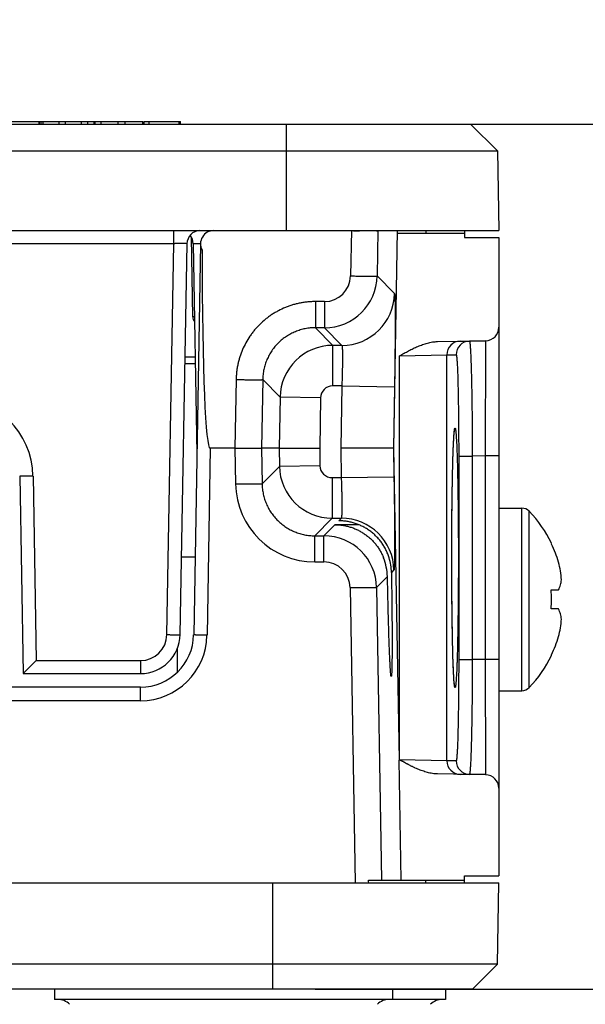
# Model space of a CAD drawing. Header units: inches. Extents: x 0 to 34, y 0 to 22.
# Tile 5 of 37: x 8.9 to 9.7, y 1.1 to 2.5. Entities that reach past the tile are written whole.
import ezdxf

# ---------------------------------------------------------------- set-up
doc = ezdxf.new("R2010")
doc.units = ezdxf.units.IN
doc.header["$LTSCALE"] = 1.87
doc.header["$MEASUREMENT"] = 0
doc.layers.get('0').update_dxf_attribs({"linetype": 'CONTINUOUS'})
doc.layers.add('DIMENSIONS', color=7, linetype='CONTINUOUS')
doc.styles.get("Standard").update_dxf_attribs({"font": 'txt', "width": 0.8})
doc.dimstyles.new('DIMSTYLE_1', dxfattribs={"dimtxt": 0.125, "dimasz": 0.18, "dimexe": 0.18, "dimexo": 0.0625, "dimgap": 0.09, "dimtad": 0, "dimtih": 1, "dimtoh": 1, "dimdec": 3, "dimzin": 4, "dimdsep": 46, "dimtxsty": 'STANDARD', "dimblk": '_FILLED', "dimblk1": '_FILLED', "dimblk2": '_FILLED', "dimcen": 0.09, "dimadec": 0, "dimazin": 0, "dimtp": 0.01, "dimtm": 0.01, "dimtfac": 1, "dimtdec": 3, "dimtofl": 0, "dimtmove": 0, "dimatfit": 3, "dimldrblk": '_FILLED', "dimfxl": 1, "dimtolj": 1, "dimtzin": 4, "dimarcsym": 0})

# ---------------------------------------------------------------- blocks, each defined once
blk = doc.blocks.new('_FILLED')
at = {"color": 0, "linetype": 'BYBLOCK'}
blk.add_solid([(0, 0), (-1, 0.1736), (-1, -0.1736)], dxfattribs=at)
blk = doc.blocks.new('*D4')
at = {"layer": 'DIMENSIONS', "color": 2, "linetype": 'CONTINUOUS'}
for p, q in [((9.3225, 2.3594), (10.5601, 2.3594)), ((10.4351, 2.3594), (10.4351, 1.8446)), ((10.4351, 1.0798), (10.4351, 1.5946)), ((9.3028, 1.0798), (10.5601, 1.0798))]:
    blk.add_line(p, q, dxfattribs=at)
at = {"layer": 'DIMENSIONS', "color": 2, "linetype": 'CONTINUOUS', "xscale": 0.18, "yscale": 0.18, "zscale": 0.18}
for p, rotation in [((10.4351, 2.3594), 90), ((10.4351, 1.0798), 270)]:
    blk.add_blockref('_FILLED', p, dxfattribs=dict(at, rotation=rotation))
at = {"layer": 'DIMENSIONS', "color": 2, "linetype": 'CONTINUOUS', "insert": (10.4351, 1.7821), "char_height": 0.125, "width": 1.225, "attachment_point": 2, "line_spacing_factor": 0.9}
blk.add_mtext('1.280{\\Ftxt.shx;\\W1.000000;\\H0.125000; }[32.5]', dxfattribs=at)
blk = doc.blocks.new('*D21')
at = {"layer": 'DIMENSIONS', "color": 2, "linetype": 'CONTINUOUS'}
for p, q in [((6.5872, 5.0277), (11.9644, 5.0277)), ((11.8394, 5.0277), (11.8394, 3.1787)), ((11.8394, 1.0798), (11.8394, 2.9287)), ((9.3028, 1.0798), (11.9644, 1.0798))]:
    blk.add_line(p, q, dxfattribs=at)
at = {"layer": 'DIMENSIONS', "color": 2, "linetype": 'CONTINUOUS', "xscale": 0.18, "yscale": 0.18, "zscale": 0.18}
for p, rotation in [((11.8394, 5.0277), 90), ((11.8394, 1.0798), 270)]:
    blk.add_blockref('_FILLED', p, dxfattribs=dict(at, rotation=rotation))
at = {"layer": 'DIMENSIONS', "color": 2, "linetype": 'CONTINUOUS', "insert": (11.8394, 3.1162), "char_height": 0.125, "width": 1.425, "attachment_point": 2, "line_spacing_factor": 0.9}
blk.add_mtext('3.948{\\Ftxt.shx;\\W1.000000;\\H0.125000; }[100.28]', dxfattribs=at)

msp = doc.modelspace()

# ---------------------------------------------------------------- linework, layer by layer
at = {"color": 7, "linetype": 'CONTINUOUS'}
for p, q in [((6.1247, 2.3594), (9.5328, 2.3594)), ((8.6474, 2.3633), (9.0479, 2.3633)), ((8.8947, 2.3594), (8.8947, 2.3633)), ((8.8949, 2.3594), (8.8949, 2.3633)), ((8.8975, 2.3594), (8.8975, 2.3633)), ((8.9006, 2.3594), (8.9006, 2.3633)), ((8.9241, 2.3594), (8.9241, 2.3633)), ((8.9337, 2.3594), (8.9337, 2.3633)), ((8.9573, 2.3594), (8.9573, 2.3633)), ((8.9665, 2.3594), (8.9665, 2.3633)), ((8.9762, 2.3594), (8.9762, 2.3633)), ((8.9777, 2.3594), (8.9777, 2.3633)), ((8.9863, 2.3594), (8.9863, 2.3633)), ((9.0113, 2.3594), (9.0113, 2.3633)), ((9.022, 2.3594), (9.022, 2.3633)), ((9.0479, 2.3594), (9.0479, 2.3633)), ((9.0498, 2.3633), (9.102, 2.3633)), ((9.0498, 2.3594), (9.0498, 2.3633)), ((9.0572, 2.3594), (9.0572, 2.3633)), ((9.102, 2.3594), (9.102, 2.3633)), ((9.1021, 2.3633), (9.1036, 2.3633)), ((9.1034, 2.3594), (9.1034, 2.3633)), ((9.1036, 2.3594), (9.1036, 2.3633)), ((9.26, 2.3594), (9.26, 2.2019)), ((9.5328, 2.3594), (9.5729, 2.32)), ((6.3975, 2.32), (9.26, 2.32)), ((9.26, 2.32), (9.5729, 2.32)), ((9.5729, 2.32), (9.5749, 2.2019)), ((6.0826, 2.2019), (9.5749, 2.2019)), ((9.0937, 2.1825), (9.0937, 2.2019)), ((9.3566, 2.2019), (9.3554, 2.1349)), ((9.3566, 2.2019), (9.3566, 2.1979)), ((9.3744, 2.2019), (9.3913, 2.2019)), ((9.3959, 2.2019), (9.3948, 2.1349)), ((9.4192, 1.8799), (9.4248, 2.2019)), ((9.4667, 2.2019), (9.4667, 2.1979)), ((9.5238, 2.2019), (9.5239, 2.1919)), ((9.1198, 2.1922), (9.1197, 2.1922)), ((9.1197, 2.1922), (9.1217, 2.0742)), ((9.4248, 2.1979), (9.5238, 2.1979)), ((9.5239, 2.1919), (9.5749, 2.1919)), ((9.5749, 2.1919), (9.5749, 2.059)), ((9.0937, 2.1825), (7.8914, 2.1825)), ((9.0836, 1.6043), (9.0937, 2.1825)), ((9.1033, 1.6043), (9.1134, 2.1825)), ((9.1334, 2.1825), (9.1225, 2.1825)), ((9.1225, 2.1825), (9.1279, 1.8718)), ((9.1334, 2.1825), (9.1233, 1.604)), ((9.3948, 2.1349), (9.4204, 2.1087)), ((9.3168, 2.0969), (9.3033, 2.0969)), ((9.3033, 2.0969), (9.3033, 2.0582)), ((9.3168, 2.0969), (9.3168, 2.0582)), ((9.1244, 2.0742), (9.1217, 2.0742)), ((9.3168, 2.0582), (9.3033, 2.0582)), ((9.329, 2.0321), (9.3033, 2.0582)), ((9.3168, 2.0582), (9.3424, 2.0321)), ((9.5749, 2.0588), (9.5749, 1.3772)), ((9.4842, 2.0378), (9.5553, 2.039)), ((9.5553, 2.039), (9.5553, 2.0388)), ((9.3424, 2.0321), (9.329, 2.0321)), ((9.329, 1.9721), (9.329, 2.0321)), ((9.5176, 2.0383), (9.5312, 2.0383)), ((9.5553, 2.0388), (9.5312, 2.0383)), ((9.5553, 2.0385), (9.5548, 1.8687)), ((9.5553, 2.0388), (9.5553, 2.0385)), ((9.1255, 2.0147), (9.1104, 2.0147)), ((9.4276, 1.419), (9.428, 2.0168)), ((9.428, 2.0168), (9.4979, 2.0183)), ((9.4979, 2.0183), (9.5116, 2.0183)), ((9.4979, 1.4176), (9.4979, 2.0183)), ((9.1256, 2.005), (9.1103, 2.005)), ((9.186, 1.9816), (9.1843, 1.8799)), ((9.2254, 1.9816), (9.2237, 1.8799)), ((9.251, 1.9555), (9.2254, 1.9816)), ((9.3424, 1.9721), (9.329, 1.9721)), ((9.3424, 1.9721), (9.3408, 1.8799)), ((9.3424, 1.9721), (9.4204, 1.9708)), ((9.4204, 1.9708), (9.4188, 1.8799)), ((9.251, 1.9555), (9.2497, 1.8799)), ((9.311, 1.9544), (9.251, 1.9555)), ((9.311, 1.9544), (9.3097, 1.8799)), ((9.508, 1.8914), (9.5081, 1.8939)), ((9.5081, 1.8939), (9.5082, 1.8961)), ((9.5082, 1.8961), (9.5084, 1.898)), ((9.5084, 1.898), (9.5085, 1.8997)), ((9.1478, 1.8799), (9.143, 1.6033)), ((9.1843, 1.8799), (9.1478, 1.8799)), ((9.1843, 1.8799), (9.1852, 1.8271)), ((9.1843, 1.8799), (9.2237, 1.8799)), ((9.2497, 1.8799), (9.2237, 1.8799)), ((9.2237, 1.8799), (9.2246, 1.8271)), ((9.2497, 1.8799), (9.2502, 1.8532)), ((9.2497, 1.8799), (9.3097, 1.8799)), ((9.3097, 1.8799), (9.3101, 1.8542)), ((9.3408, 1.8799), (9.3416, 1.8365)), ((9.4188, 1.8799), (9.3408, 1.8799)), ((9.4188, 1.8799), (9.4192, 1.8799)), ((9.4188, 1.8799), (9.4195, 1.8379)), ((9.4276, 1.419), (9.4192, 1.8799)), ((9.5073, 1.8777), (9.5076, 1.8836)), ((9.5076, 1.8836), (9.5078, 1.8886)), ((9.5078, 1.8886), (9.508, 1.8914)), ((9.5067, 1.8589), (9.5069, 1.8651)), ((9.5069, 1.8651), (9.5071, 1.8706)), ((9.5071, 1.8706), (9.5073, 1.8777)), ((9.5154, 1.8684), (9.5355, 1.8684)), ((9.5154, 1.8684), (9.5154, 1.5676)), ((9.5548, 1.8687), (9.5355, 1.8684)), ((9.5355, 1.8684), (9.5355, 1.5676)), ((9.5749, 1.8687), (9.5548, 1.8687)), ((9.5548, 1.8687), (9.5548, 1.5673)), ((9.2502, 1.8532), (9.2246, 1.8271)), ((9.3101, 1.8542), (9.2502, 1.8532)), ((9.5064, 1.8446), (9.5065, 1.8521)), ((9.5065, 1.8521), (9.5067, 1.8589)), ((8.8658, 1.8389), (8.8709, 1.5466)), ((8.8855, 1.8389), (8.8902, 1.566)), ((9.3281, 1.8366), (9.3416, 1.8365)), ((9.3281, 1.8366), (9.3281, 1.7766)), ((9.3416, 1.8366), (9.4195, 1.8379)), ((9.506, 1.8275), (9.5062, 1.8364)), ((9.5062, 1.8364), (9.5064, 1.8446)), ((9.5059, 1.8179), (9.506, 1.8275)), ((9.5056, 1.7962), (9.5057, 1.8075)), ((9.5057, 1.8075), (9.5059, 1.8179)), ((9.5054, 1.7838), (9.5056, 1.7962)), ((9.5749, 1.7914), (9.6089, 1.7914)), ((9.6089, 1.5214), (9.6089, 1.7914)), ((9.5053, 1.7697), (9.5054, 1.7838)), ((9.6197, 1.526), (9.6197, 1.7867)), ((9.3281, 1.7766), (9.3025, 1.7505)), ((9.3321, 1.7669), (9.316, 1.7505)), ((9.3281, 1.7766), (9.3416, 1.7766)), ((9.3674, 1.7669), (9.3321, 1.7669)), ((9.3416, 1.7766), (9.3378, 1.7727)), ((9.5052, 1.7538), (9.5053, 1.7697)), ((9.3025, 1.7505), (9.316, 1.7505)), ((9.3025, 1.7118), (9.3025, 1.7505)), ((9.316, 1.7118), (9.316, 1.7505)), ((9.5052, 1.7363), (9.5052, 1.7538)), ((9.6523, 1.7391), (9.6527, 1.7394)), ((9.1053, 1.7196), (9.1253, 1.7196)), ((9.3025, 1.7118), (9.316, 1.7118)), ((9.41, 1.6902), (9.3939, 1.6738)), ((9.4196, 1.6999), (9.4159, 1.6962)), ((9.3546, 1.6738), (9.3621, 1.2373)), ((9.3939, 1.6738), (9.4014, 1.2412)), ((9.5055, 1.6469), (9.5054, 1.6617)), ((9.6523, 1.6703), (9.6527, 1.6704)), ((9.6527, 1.6704), (9.6632, 1.6704)), ((9.5056, 1.6337), (9.5055, 1.6469)), ((9.5058, 1.6217), (9.5056, 1.6337)), ((9.6527, 1.6424), (9.6523, 1.6424)), ((9.6632, 1.6424), (9.6527, 1.6424)), ((9.506, 1.6108), (9.5058, 1.6217)), ((9.5062, 1.601), (9.506, 1.6108)), ((9.5063, 1.5922), (9.5062, 1.601)), ((9.5065, 1.5842), (9.5063, 1.5922)), ((9.0992, 1.5487), (9.0992, 1.584)), ((9.5067, 1.577), (9.5065, 1.5842)), ((9.5069, 1.5706), (9.5067, 1.577)), ((9.6527, 1.5734), (9.6523, 1.5737)), ((8.8709, 1.5466), (8.8902, 1.566)), ((8.8902, 1.566), (9.0445, 1.566)), ((9.0445, 1.566), (9.0445, 1.5466)), ((9.5071, 1.5647), (9.5069, 1.5706)), ((9.5073, 1.5595), (9.5071, 1.5647)), ((9.5075, 1.5549), (9.5073, 1.5595)), ((9.5154, 1.5676), (9.5355, 1.5676)), ((9.5548, 1.5673), (9.5355, 1.5676)), ((9.5749, 1.5673), (9.5548, 1.5673)), ((9.5548, 1.5673), (9.5553, 1.3975)), ((8.8709, 1.5466), (9.0445, 1.5466)), ((9.5076, 1.5508), (9.5075, 1.5549)), ((9.5078, 1.5473), (9.5076, 1.5508)), ((9.508, 1.5442), (9.5078, 1.5473)), ((9.5081, 1.5415), (9.508, 1.5442)), ((9.5083, 1.5392), (9.5081, 1.5415)), ((9.5084, 1.5372), (9.5083, 1.5392)), ((9.5086, 1.5355), (9.5084, 1.5372)), ((9.0446, 1.5266), (7.9405, 1.5266)), ((9.0445, 1.5066), (9.0445, 1.5266)), ((9.5749, 1.5214), (9.6089, 1.5214)), ((9.0445, 1.5066), (7.9405, 1.5066)), ((9.4304, 1.2412), (9.4273, 1.4187)), ((9.4979, 1.4176), (9.428, 1.4192)), ((9.5116, 1.4176), (9.4979, 1.4176)), ((9.5553, 1.397), (9.4842, 1.3982)), ((9.5312, 1.3976), (9.5176, 1.3976)), ((9.5553, 1.3972), (9.5312, 1.3976)), ((9.5553, 1.3975), (9.5553, 1.3972)), ((9.5553, 1.3972), (9.5553, 1.397)), ((9.5749, 1.377), (9.5749, 1.2473)), ((9.3821, 1.2412), (9.5238, 1.2412)), ((9.4667, 1.2373), (9.4667, 1.2412)), ((9.5238, 1.2373), (9.5239, 1.2473)), ((9.5239, 1.2473), (9.5749, 1.2473)), ((6.0826, 1.2373), (9.5749, 1.2373)), ((9.2403, 1.0798), (9.2403, 1.2373)), ((9.5728, 1.1171), (9.5749, 1.2373)), ((9.5728, 1.1171), (6.0847, 1.1171)), ((9.5356, 1.0798), (9.5728, 1.1171)), ((9.5356, 1.0798), (6.1219, 1.0798)), ((8.9173, 1.0798), (8.9173, 1.0648)), ((9.4173, 1.0798), (9.4173, 1.0648)), ((9.4961, 1.0798), (9.4961, 1.0648)), ((9.4961, 1.0648), (8.9173, 1.0648))]:
    msp.add_line(p, q, dxfattribs=at)
for points in [[(9.5085, 1.8997), (9.5086, 1.9011), (9.5087, 1.9017), (9.5087, 1.9023), (9.5088, 1.9028), (9.5088, 1.9033), (9.5089, 1.9037), (9.5089, 1.9041), (9.509, 1.9045), (9.509, 1.9047), (9.509, 1.905), (9.5091, 1.9052), (9.5091, 1.9053), (9.5091, 1.9054), (9.5091, 1.9054)], [(9.5052, 1.7081), (9.5052, 1.727), (9.5052, 1.7363)], [(9.5054, 1.6617), (9.5053, 1.6788), (9.5052, 1.6882), (9.5052, 1.6979), (9.5052, 1.7081)], [(9.5091, 1.5305), (9.5091, 1.5305), (9.5091, 1.5306), (9.5091, 1.5307), (9.5091, 1.5309), (9.509, 1.5311), (9.509, 1.5314), (9.509, 1.5317), (9.5089, 1.532), (9.5089, 1.5325), (9.5088, 1.5329), (9.5088, 1.5335), (9.5087, 1.5341), (9.5086, 1.5347), (9.5086, 1.5355)]]:
    msp.add_lwpolyline(points, dxfattribs=at)
for centre, radius, start, end in [((9.133, 2.1822), 0.0197, 92.1174, 179), ((9.153, 2.1822), 0.0197, 90, 207.7121), ((9.1028, 2.1822), 0.0197, 1, 39.882), ((9.1098, 2.192), 0.00984, 1, 2.0874), ((9.3168, 2.1362), 0.078, 270.0115, 359.0066), ((9.3168, 2.1355), 0.0386, 270.003, 359.0329), ((9.3424, 2.1101), 0.078, 270.0204, 358.9794), ((9.1316, 2.0744), 0.00984, 181, 224.2449), ((9.5549, 2.059), 0.02, 271, 0.0173), ((9.329, 1.9541), 0.078, 90.015, 178.9849), ((9.5179, 2.0183), 0.02, 91.0108, 180.0103), ((9.5316, 2.0183), 0.02, 91.0108, 180.0103), ((9.329, 1.9541), 0.018, 89.9988, 179.0013), ((8.7668, 1.8368), 0.1187, 1.0004, 89.9999), ((9.5894, 1.8961), 0.081, 173.3807, 173.6575), ((9.3281, 1.8546), 0.078, 181.0151, 269.985), ((9.3281, 1.8545), 0.018, 180.999, 270.0015), ((9.3025, 1.8291), 0.1173, 180.967, 269.9968), ((9.6089, 1.7764), 0.015, 43.644, 90), ((9.4831, 1.6564), 0.1889, 26.0693, 43.644), ((9.3416, 1.6985), 0.078, 1.0206, 89.9796), ((9.316, 1.6725), 0.078, 0.9937, 89.9882), ((9.4816, 1.6564), 0.1897, 25.536, 25.8371), ((9.4831, 1.6564), 0.1883, 16.9784, 25.7444), ((9.316, 1.6732), 0.0386, 0.9671, 89.997), ((9.3314, 1.6885), 0.0785, 1.179, 22.0309), ((9.3385, 1.6951), 0.0774, 0.8626, 17.2425), ((9.5278, 1.676), 0.1399, 3.8219, 14.6212), ((9.4272, 1.6564), 0.2255, 356.4527, 3.5473), ((9.5278, 1.6367), 0.1399, 345.3788, 356.1781), ((9.0445, 1.6054), 0.0587, 270, 359), ((9.0445, 1.605), 0.0391, 270.0031, 358.9969), ((9.0445, 1.605), 0.0984, 270.0011, 358.9991), ((9.0445, 1.6053), 0.0787, 270.0105, 358.996), ((9.4831, 1.6564), 0.1883, 334.2556, 343.0216), ((9.4831, 1.6564), 0.1889, 316.356, 333.9307), ((9.4816, 1.6563), 0.1897, 334.1629, 334.464), ((9.5874, 1.5396), 0.079, 186.3403, 186.6416), ((9.6089, 1.5364), 0.015, 270, 316.356), ((9.5179, 1.4176), 0.02, 179.9897, 268.9893), ((9.5316, 1.4176), 0.02, 179.9897, 268.9893), ((9.5549, 1.377), 0.02, 0.7917, 89.0139), ((8.922, 1.0398), 0.025, 45, 90), ((9.4127, 1.0398), 0.025, 90, 135), ((9.4914, 1.0398), 0.025, 90, 135)]:
    msp.add_arc(centre, radius, start, end, dxfattribs=at)
for centre, major_axis, ratio, start_param, end_param in [((9.1576, 2.4438), (0.0099, 0.564), 0.034899, -4.210964, -3.140983), ((9.3952, -0.698), (-0.0387, 2.2559), 0.01745, -0.5399, -0.536494)]:
    msp.add_ellipse(centre, major_axis=major_axis, ratio=ratio, start_param=start_param, end_param=end_param, dxfattribs=at)
for points, knots in [([(9.3566, 2.2019), (9.3572, 2.2019), (9.3582, 2.2018), (9.3595, 2.2018), (9.3605, 2.2017), (9.3615, 2.2017), (9.3628, 2.2016), (9.3642, 2.2016), (9.3655, 2.2016), (9.3664, 2.2017), (9.3674, 2.2017), (9.3683, 2.2017), (9.3693, 2.2018), (9.3705, 2.2019), (9.3715, 2.2019), (9.3721, 2.2019)], [0, 0, 0, 0, 0.128401, 0.192515, 0.256491, 0.320294, 0.383897, 0.510338, 0.573093, 0.635487, 0.697481, 0.759033, 0.820104, 0.880651, 1, 1, 1, 1]), ([(9.3925, 2.2019), (9.3926, 2.2019), (9.3929, 2.2019), (9.3932, 2.2018), (9.3936, 2.2018), (9.3939, 2.2017), (9.3942, 2.2017), (9.3945, 2.2017), (9.3947, 2.2016), (9.395, 2.2016), (9.3952, 2.2016), (9.3954, 2.2017), (9.3955, 2.2017), (9.3956, 2.2017), (9.3957, 2.2018), (9.3958, 2.2018), (9.3958, 2.2018), (9.3958, 2.2018), (9.3959, 2.2018), (9.3959, 2.2019), (9.3959, 2.2019), (9.3959, 2.2019), (9.3959, 2.2019), (9.3959, 2.2019)], [0, 0, 0, 0, 0.112874, 0.219291, 0.319253, 0.41265, 0.499253, 0.578826, 0.651267, 0.716591, 0.77495, 0.82662, 0.871946, 0.911235, 0.92862, 0.944453, 0.958681, 0.971206, 0.981827, 0.990306, 0.996402, 0.998505, 1, 1, 1, 1]), ([(9.1134, 2.1825), (9.1134, 2.1825), (9.1134, 2.1825), (9.1133, 2.1826), (9.1133, 2.1826), (9.1133, 2.1826), (9.1132, 2.1826), (9.1131, 2.1826), (9.113, 2.1826), (9.1128, 2.1826), (9.1125, 2.1826), (9.1122, 2.1826), (9.1119, 2.1826), (9.1115, 2.1827), (9.111, 2.1827), (9.1106, 2.1827), (9.1098, 2.1827), (9.1088, 2.1827), (9.1076, 2.1827), (9.1061, 2.1827), (9.1046, 2.1827), (9.1029, 2.1827), (9.1012, 2.1826), (9.0994, 2.1826), (9.0975, 2.1826), (9.0956, 2.1826), (9.0943, 2.1825), (9.0937, 2.1825)], [0, 0, 0, 0, 0.000516, 0.000943, 0.001504, 0.003052, 0.005183, 0.011217, 0.019615, 0.030366, 0.043447, 0.05883, 0.076478, 0.096351, 0.1184, 0.142575, 0.168815, 0.22724, 0.293113, 0.3658, 0.444599, 0.528749, 0.617439, 0.709813, 0.804979, 0.902019, 1, 1, 1, 1]), ([(9.3554, 2.1349), (9.3579, 2.1348), (9.3617, 2.1347), (9.3667, 2.1347), (9.3703, 2.1346), (9.3737, 2.1346), (9.377, 2.1346), (9.3801, 2.1346), (9.3829, 2.1346), (9.3855, 2.1346), (9.3875, 2.1346), (9.3889, 2.1346), (9.3899, 2.1346), (9.3908, 2.1346), (9.3916, 2.1346), (9.3923, 2.1347), (9.3929, 2.1347), (9.3934, 2.1347), (9.3938, 2.1347), (9.3941, 2.1347), (9.3942, 2.1348), (9.3944, 2.1348), (9.3945, 2.1348), (9.3946, 2.1348), (9.3947, 2.1348), (9.3947, 2.1348), (9.3948, 2.1348), (9.3948, 2.1348), (9.3948, 2.1349)], [0, 0, 0, 0, 0.192889, 0.287058, 0.378523, 0.466422, 0.549929, 0.628258, 0.700673, 0.766491, 0.825095, 0.851517, 0.875934, 0.898289, 0.918531, 0.936612, 0.952489, 0.966127, 0.977495, 0.982321, 0.98657, 0.990242, 0.993335, 0.995851, 0.997791, 0.999163, 0.999645, 1, 1, 1, 1]), ([(9.4204, 2.1087), (9.4204, 2.1087), (9.4205, 2.1087), (9.4205, 2.1086), (9.4205, 2.1086), (9.4205, 2.1085), (9.4206, 2.1083), (9.4206, 2.1081), (9.4206, 2.1078), (9.4207, 2.1074), (9.4207, 2.1069), (9.4208, 2.1063), (9.4208, 2.1057), (9.4209, 2.1049), (9.4209, 2.1038), (9.421, 2.1021), (9.4211, 2.0999), (9.4211, 2.0975), (9.4212, 2.0947), (9.4213, 2.0916), (9.4213, 2.0882), (9.4213, 2.0846), (9.4214, 2.0807), (9.4214, 2.0749), (9.4214, 2.0672), (9.4214, 2.0572), (9.4213, 2.0464), (9.4212, 2.0349), (9.4211, 2.0228), (9.421, 2.0103), (9.4208, 1.9995), (9.4207, 1.9908), (9.4206, 1.9841), (9.4205, 1.9775), (9.4204, 1.973), (9.4204, 1.9708)], [0, 0, 0, 0, 0.000352, 0.000831, 0.001446, 0.002201, 0.003097, 0.004135, 0.00664, 0.009724, 0.01339, 0.017637, 0.022458, 0.027853, 0.033816, 0.047441, 0.063307, 0.081385, 0.10163, 0.123987, 0.148398, 0.174809, 0.203164, 0.233404, 0.299236, 0.371652, 0.449993, 0.533522, 0.62143, 0.712907, 0.80709, 0.854919, 0.903088, 0.951488, 1, 1, 1, 1]), ([(9.3033, 2.0969), (9.3014, 2.0969), (9.2976, 2.0968), (9.292, 2.0964), (9.2863, 2.0957), (9.2807, 2.0947), (9.2751, 2.0935), (9.2696, 2.092), (9.2642, 2.0902), (9.2571, 2.0875), (9.2502, 2.0843), (9.2436, 2.0806), (9.2387, 2.0776), (9.2341, 2.0743), (9.228, 2.0697), (9.2224, 2.0646), (9.2171, 2.0592), (9.2133, 2.0549), (9.2098, 2.0504), (9.2053, 2.0443), (9.2004, 2.0362), (9.1954, 2.0259), (9.192, 2.017), (9.1899, 2.0097), (9.1886, 2.0042), (9.1877, 1.9995), (9.1871, 1.9957), (9.1868, 1.9929), (9.1865, 1.9901), (9.1862, 1.9863), (9.1861, 1.9835), (9.186, 1.9816)], [0, 0, 0, 0, 0.031255, 0.06251, 0.093765, 0.12502, 0.156275, 0.18753, 0.218784, 0.250039, 0.312529, 0.343783, 0.375037, 0.40629, 0.437544, 0.500031, 0.531284, 0.562536, 0.593788, 0.62504, 0.687525, 0.750009, 0.812493, 0.843743, 0.874994, 0.906245, 0.921871, 0.937497, 0.953123, 0.96875, 1, 1, 1, 1]), ([(9.3033, 2.0582), (9.3008, 2.0582), (9.2958, 2.058), (9.2883, 2.0569), (9.2809, 2.055), (9.2737, 2.0525), (9.2669, 2.0493), (9.2604, 2.0454), (9.2542, 2.041), (9.2486, 2.0359), (9.2434, 2.0304), (9.2389, 2.0243), (9.2356, 2.0189), (9.2332, 2.0144), (9.2311, 2.0099), (9.2289, 2.0039), (9.2273, 1.9978), (9.2264, 1.9929), (9.2257, 1.9879), (9.2254, 1.9841), (9.2254, 1.9816)], [0, 0, 0, 0, 0.062511, 0.125022, 0.187533, 0.250045, 0.312555, 0.375063, 0.437569, 0.500072, 0.562571, 0.625067, 0.687558, 0.718812, 0.750065, 0.812549, 0.875029, 0.906278, 0.937525, 1, 1, 1, 1]), ([(9.3424, 2.0321), (9.3425, 2.0321), (9.3425, 2.0321), (9.3425, 2.032), (9.3426, 2.032), (9.3426, 2.0319), (9.3427, 2.0317), (9.3427, 2.0315), (9.3428, 2.0313), (9.3428, 2.0311), (9.3429, 2.0307), (9.343, 2.0301), (9.343, 2.0292), (9.3431, 2.0283), (9.3432, 2.0272), (9.3432, 2.026), (9.3433, 2.0241), (9.3434, 2.0215), (9.3434, 2.018), (9.3434, 2.0141), (9.3434, 2.0097), (9.3433, 2.005), (9.3433, 2), (9.3431, 1.9948), (9.343, 1.9893), (9.3428, 1.9817), (9.3426, 1.976), (9.3424, 1.9721)], [0, 0, 0, 0, 0.001185, 0.001926, 0.002784, 0.004875, 0.007498, 0.010669, 0.014399, 0.018692, 0.02355, 0.034959, 0.048613, 0.06449, 0.082557, 0.102777, 0.125104, 0.175873, 0.234396, 0.300128, 0.372453, 0.450691, 0.534105, 0.621908, 0.713272, 0.807335, 1, 1, 1, 1]), ([(9.428, 2.0168), (9.4302, 2.018), (9.4346, 2.0205), (9.4413, 2.0241), (9.4469, 2.027), (9.4514, 2.0291), (9.4561, 2.0311), (9.4619, 2.0334), (9.468, 2.0353), (9.4729, 2.0365), (9.4779, 2.0374), (9.4816, 2.0377), (9.4842, 2.0378)], [0, 0, 0, 0, 0.125007, 0.250016, 0.375024, 0.437531, 0.500041, 0.625044, 0.750038, 0.812548, 0.875055, 1, 1, 1, 1]), ([(9.5312, 2.0383), (9.5312, 2.0383), (9.5313, 2.0383), (9.5313, 2.0383), (9.5314, 2.0382), (9.5314, 2.0381), (9.5315, 2.038), (9.5315, 2.0379), (9.5316, 2.0377), (9.5316, 2.0374), (9.5317, 2.037), (9.5318, 2.0365), (9.5319, 2.0358), (9.532, 2.035), (9.5321, 2.0342), (9.5322, 2.0332), (9.5323, 2.0321), (9.5324, 2.0305), (9.5326, 2.0283), (9.5328, 2.0253), (9.533, 2.0219), (9.5331, 2.0181), (9.5333, 2.014), (9.5335, 2.0096), (9.5337, 2.0048), (9.5339, 1.9977), (9.5341, 1.9882), (9.5344, 1.9758), (9.5347, 1.9625), (9.5349, 1.9482), (9.5351, 1.9332), (9.5353, 1.9175), (9.5354, 1.9014), (9.5355, 1.885), (9.5355, 1.8739), (9.5355, 1.8684)], [0, 0, 0, 0, 0.000296, 0.000661, 0.001134, 0.001733, 0.002468, 0.003343, 0.004361, 0.005524, 0.008286, 0.011634, 0.01557, 0.020093, 0.025201, 0.030893, 0.037165, 0.044015, 0.059431, 0.077106, 0.096999, 0.119064, 0.143247, 0.169491, 0.197733, 0.227906, 0.293749, 0.366387, 0.445123, 0.529199, 0.617805, 0.710089, 0.805162, 0.90211, 1, 1, 1, 1]), ([(9.5116, 2.0183), (9.5116, 2.0183), (9.5116, 2.0183), (9.5117, 2.0183), (9.5117, 2.0182), (9.5118, 2.0181), (9.5118, 2.018), (9.5119, 2.0179), (9.5119, 2.0178), (9.512, 2.0175), (9.5121, 2.0172), (9.5121, 2.0167), (9.5122, 2.0161), (9.5123, 2.0154), (9.5124, 2.0147), (9.5125, 2.0138), (9.5126, 2.0129), (9.5127, 2.0115), (9.5129, 2.0095), (9.513, 2.0068), (9.5132, 2.0038), (9.5134, 2.0005), (9.5135, 1.9969), (9.5137, 1.993), (9.5139, 1.9887), (9.5141, 1.9825), (9.5143, 1.9741), (9.5145, 1.9632), (9.5148, 1.9514), (9.5149, 1.9388), (9.5151, 1.9256), (9.5152, 1.9118), (9.5153, 1.8975), (9.5154, 1.883), (9.5154, 1.8733), (9.5154, 1.8684)], [0, 0, 0, 0, 0.000321, 0.000709, 0.001201, 0.001817, 0.002564, 0.003447, 0.00447, 0.005634, 0.008397, 0.011745, 0.015681, 0.020205, 0.025317, 0.031012, 0.037287, 0.044139, 0.059556, 0.077229, 0.097123, 0.119192, 0.143377, 0.169615, 0.197848, 0.228013, 0.293852, 0.366477, 0.445204, 0.529271, 0.617859, 0.71013, 0.805189, 0.902124, 1, 1, 1, 1]), ([(9.186, 1.9816), (9.1886, 1.9815), (9.1923, 1.9815), (9.1973, 1.9814), (9.2009, 1.9814), (9.2043, 1.9813), (9.2076, 1.9813), (9.2107, 1.9813), (9.2135, 1.9813), (9.2161, 1.9813), (9.2181, 1.9813), (9.2195, 1.9813), (9.2205, 1.9813), (9.2214, 1.9813), (9.2222, 1.9814), (9.2229, 1.9814), (9.2235, 1.9814), (9.224, 1.9814), (9.2244, 1.9814), (9.2247, 1.9815), (9.2249, 1.9815), (9.225, 1.9815), (9.2251, 1.9815), (9.2252, 1.9815), (9.2253, 1.9815), (9.2254, 1.9815), (9.2254, 1.9815), (9.2254, 1.9816), (9.2254, 1.9816)], [0, 0, 0, 0, 0.192889, 0.287058, 0.378523, 0.466422, 0.549929, 0.628258, 0.700673, 0.766491, 0.825095, 0.851517, 0.875934, 0.898289, 0.918531, 0.936612, 0.952489, 0.966127, 0.977495, 0.982321, 0.98657, 0.990242, 0.993335, 0.995851, 0.997791, 0.999163, 0.999645, 1, 1, 1, 1]), ([(9.509, 1.9055), (9.509, 1.9058), (9.5091, 1.9065), (9.5092, 1.9073), (9.5093, 1.9079), (9.5094, 1.9082), (9.5094, 1.9086), (9.5095, 1.9089), (9.5096, 1.9091), (9.5096, 1.9093), (9.5097, 1.9095), (9.5098, 1.9097), (9.5098, 1.9098), (9.5099, 1.9098), (9.5099, 1.9099), (9.51, 1.9099), (9.51, 1.9099), (9.5101, 1.9099), (9.5101, 1.9099), (9.5101, 1.9098), (9.5102, 1.9098), (9.5103, 1.9096), (9.5103, 1.9095), (9.5104, 1.9093), (9.5105, 1.9091), (9.5105, 1.9088), (9.5106, 1.9084), (9.5107, 1.9077), (9.5109, 1.9069), (9.511, 1.9059), (9.5111, 1.9047), (9.5113, 1.9034), (9.5114, 1.902), (9.5115, 1.9004), (9.5117, 1.898), (9.5119, 1.8946), (9.5122, 1.8902), (9.5124, 1.8852), (9.5126, 1.8798), (9.5129, 1.8738), (9.5131, 1.8673), (9.5133, 1.8604), (9.5135, 1.853), (9.5137, 1.8452), (9.5139, 1.834), (9.5142, 1.8192), (9.5144, 1.8005), (9.5146, 1.7808), (9.5148, 1.7603), (9.5149, 1.7393), (9.5149, 1.7251), (9.5149, 1.718)], [0, 0, 0, 0, 0.005483, 0.010226, 0.012319, 0.014227, 0.015949, 0.017486, 0.018838, 0.020009, 0.021, 0.021816, 0.022465, 0.022732, 0.022965, 0.02335, 0.023523, 0.023699, 0.02389, 0.024105, 0.024632, 0.025314, 0.026165, 0.027193, 0.028401, 0.029792, 0.031368, 0.035076, 0.039526, 0.044717, 0.050643, 0.057301, 0.064685, 0.072791, 0.081613, 0.101384, 0.123937, 0.149198, 0.177094, 0.207548, 0.240475, 0.275767, 0.313311, 0.352997, 0.394709, 0.483662, 0.579017, 0.679597, 0.784153, 0.8914, 1, 1, 1, 1]), ([(9.5051, 1.718), (9.5051, 1.7234), (9.5052, 1.7341), (9.5052, 1.7552), (9.5054, 1.7808), (9.5057, 1.8056), (9.506, 1.8244), (9.5062, 1.8374), (9.5065, 1.8496), (9.5068, 1.8608), (9.5071, 1.871), (9.5074, 1.8801), (9.5077, 1.887), (9.508, 1.8919), (9.5081, 1.8952), (9.5083, 1.8981), (9.5085, 1.9007), (9.5087, 1.903), (9.5089, 1.9044), (9.5089, 1.9051)], [0, 0, 0, 0, 0.086205, 0.171797, 0.338726, 0.496099, 0.569805, 0.639487, 0.704621, 0.764753, 0.819472, 0.868375, 0.911143, 0.93014, 0.947499, 0.963188, 0.977181, 0.989458, 1, 1, 1, 1]), ([(8.8855, 1.8389), (8.8842, 1.8388), (8.8823, 1.8388), (8.8798, 1.8388), (8.878, 1.8388), (8.8762, 1.8387), (8.8746, 1.8387), (8.873, 1.8387), (8.8716, 1.8387), (8.8703, 1.8387), (8.8693, 1.8387), (8.8686, 1.8387), (8.8681, 1.8387), (8.8677, 1.8387), (8.8673, 1.8388), (8.867, 1.8388), (8.8666, 1.8388), (8.8664, 1.8388), (8.8662, 1.8388), (8.866, 1.8388), (8.8659, 1.8388), (8.8658, 1.8388), (8.8658, 1.8388), (8.8658, 1.8388), (8.8658, 1.8389), (8.8658, 1.8389), (8.8658, 1.8389)], [0, 0, 0, 0, 0.194965, 0.290095, 0.382431, 0.471083, 0.555199, 0.63397, 0.706637, 0.772502, 0.830931, 0.85718, 0.881365, 0.903428, 0.923318, 0.940986, 0.956392, 0.969498, 0.980276, 0.988703, 0.994766, 0.996913, 0.998476, 0.999044, 0.999477, 1, 1, 1, 1]), ([(9.3416, 1.8365), (9.3417, 1.8327), (9.3419, 1.8269), (9.3421, 1.8194), (9.3423, 1.8139), (9.3424, 1.8086), (9.3425, 1.8037), (9.3425, 1.799), (9.3426, 1.7946), (9.3425, 1.7907), (9.3425, 1.7872), (9.3424, 1.7846), (9.3424, 1.7827), (9.3423, 1.7815), (9.3422, 1.7804), (9.3422, 1.7794), (9.3421, 1.7786), (9.342, 1.778), (9.342, 1.7776), (9.3419, 1.7774), (9.3419, 1.7771), (9.3418, 1.777), (9.3418, 1.7768), (9.3417, 1.7767), (9.3417, 1.7766), (9.3416, 1.7766), (9.3416, 1.7766), (9.3416, 1.7766)], [0, 0, 0, 0, 0.192665, 0.286728, 0.378092, 0.465895, 0.549309, 0.627547, 0.699872, 0.765604, 0.824127, 0.874896, 0.897223, 0.917443, 0.93551, 0.951387, 0.965041, 0.97645, 0.981308, 0.985601, 0.989331, 0.992502, 0.995125, 0.997216, 0.998074, 0.998815, 1, 1, 1, 1]), ([(9.4195, 1.8379), (9.4196, 1.8357), (9.4196, 1.8312), (9.4198, 1.8246), (9.4199, 1.8179), (9.42, 1.8092), (9.4201, 1.7984), (9.4203, 1.7858), (9.4204, 1.7737), (9.4205, 1.7622), (9.4205, 1.7515), (9.4205, 1.7415), (9.4205, 1.7337), (9.4205, 1.728), (9.4205, 1.7241), (9.4204, 1.7205), (9.4204, 1.7171), (9.4203, 1.714), (9.4203, 1.7112), (9.4202, 1.7087), (9.4202, 1.7065), (9.4201, 1.7049), (9.42, 1.7038), (9.42, 1.703), (9.4199, 1.7024), (9.4199, 1.7018), (9.4198, 1.7013), (9.4198, 1.7008), (9.4197, 1.7005), (9.4197, 1.7003), (9.4197, 1.7002), (9.4197, 1.7001), (9.4196, 1.7), (9.4196, 1.7), (9.4196, 1.7), (9.4196, 1.6999)], [0, 0, 0, 0, 0.048512, 0.096912, 0.145081, 0.19291, 0.287093, 0.37857, 0.466478, 0.550007, 0.628348, 0.700764, 0.766596, 0.796836, 0.825191, 0.851602, 0.876013, 0.89837, 0.918615, 0.936693, 0.952559, 0.966184, 0.972147, 0.977542, 0.982363, 0.98661, 0.990276, 0.99336, 0.995865, 0.996903, 0.997799, 0.998554, 0.999169, 0.999648, 1, 1, 1, 1]), ([(9.1852, 1.8271), (9.1877, 1.8272), (9.1915, 1.8272), (9.1965, 1.8273), (9.2001, 1.8273), (9.2035, 1.8274), (9.2068, 1.8274), (9.2099, 1.8274), (9.2127, 1.8274), (9.2153, 1.8274), (9.2173, 1.8274), (9.2187, 1.8274), (9.2197, 1.8274), (9.2205, 1.8274), (9.2213, 1.8273), (9.222, 1.8273), (9.2227, 1.8273), (9.2232, 1.8273), (9.2236, 1.8273), (9.2239, 1.8272), (9.224, 1.8272), (9.2242, 1.8272), (9.2243, 1.8272), (9.2244, 1.8272), (9.2245, 1.8272), (9.2245, 1.8272), (9.2245, 1.8271), (9.2246, 1.8271), (9.2246, 1.8271)], [0, 0, 0, 0, 0.192889, 0.287058, 0.378523, 0.466422, 0.549929, 0.628258, 0.700673, 0.766491, 0.825095, 0.851517, 0.875934, 0.898289, 0.918531, 0.936612, 0.952489, 0.966127, 0.977495, 0.982321, 0.98657, 0.990242, 0.993335, 0.995851, 0.997791, 0.999163, 0.999645, 1, 1, 1, 1]), ([(9.2246, 1.8271), (9.2246, 1.8246), (9.2248, 1.8208), (9.2255, 1.8158), (9.2262, 1.8121), (9.2271, 1.8084), (9.2285, 1.8036), (9.2307, 1.7977), (9.2341, 1.7908), (9.238, 1.7844), (9.2426, 1.7783), (9.2477, 1.7728), (9.2534, 1.7677), (9.2595, 1.7632), (9.265, 1.76), (9.2695, 1.7578), (9.2741, 1.7558), (9.2801, 1.7537), (9.2862, 1.7521), (9.2912, 1.7513), (9.2962, 1.7507), (9.3, 1.7505), (9.3025, 1.7505)], [0, 0, 0, 0, 0.062473, 0.093719, 0.124966, 0.156214, 0.187463, 0.249944, 0.31243, 0.374919, 0.437413, 0.49991, 0.56241, 0.624914, 0.68742, 0.718683, 0.749946, 0.812455, 0.874965, 0.906228, 0.937492, 1, 1, 1, 1]), ([(9.3321, 1.7669), (9.334, 1.7669), (9.3379, 1.7667), (9.3436, 1.7661), (9.3493, 1.765), (9.3549, 1.7635), (9.3604, 1.7616), (9.3657, 1.7593), (9.3708, 1.7566), (9.3757, 1.7535), (9.3803, 1.7501), (9.3847, 1.7464), (9.3888, 1.7423), (9.3926, 1.7379), (9.3961, 1.7333), (9.3992, 1.7284), (9.4019, 1.7233), (9.4035, 1.7198), (9.4042, 1.718)], [0, 0, 0, 0, 0.062702, 0.125381, 0.188013, 0.250577, 0.313065, 0.37548, 0.437833, 0.500146, 0.562445, 0.624761, 0.68712, 0.749546, 0.812053, 0.874643, 0.937301, 1, 1, 1, 1]), ([(9.4124, 1.718), (9.4118, 1.72), (9.4104, 1.7239), (9.4079, 1.7296), (9.4049, 1.735), (9.4015, 1.7402), (9.3976, 1.7451), (9.3935, 1.7496), (9.389, 1.7538), (9.3841, 1.7577), (9.379, 1.7611), (9.3736, 1.7641), (9.368, 1.7667), (9.3622, 1.7689), (9.3563, 1.7705), (9.3502, 1.7718), (9.344, 1.7725), (9.3398, 1.7727), (9.3378, 1.7727)], [0, 0, 0, 0, 0.063007, 0.125911, 0.188667, 0.251252, 0.313667, 0.375935, 0.438095, 0.500198, 0.562295, 0.624442, 0.686683, 0.749054, 0.811575, 0.874251, 0.937069, 1, 1, 1, 1]), ([(9.5089, 1.5309), (9.5089, 1.5315), (9.5087, 1.533), (9.5085, 1.5353), (9.5083, 1.5379), (9.5081, 1.5408), (9.508, 1.544), (9.5077, 1.549), (9.5074, 1.5559), (9.5071, 1.565), (9.5068, 1.5752), (9.5065, 1.5864), (9.5062, 1.5986), (9.506, 1.6116), (9.5057, 1.6304), (9.5054, 1.6552), (9.5052, 1.6808), (9.5052, 1.7019), (9.5051, 1.7126), (9.5051, 1.718)], [0, 0, 0, 0, 0.01054, 0.022815, 0.036808, 0.052498, 0.069857, 0.088852, 0.131616, 0.180521, 0.235236, 0.295365, 0.360503, 0.430186, 0.503892, 0.661267, 0.8282, 0.913794, 1, 1, 1, 1]), ([(9.5149, 1.718), (9.5149, 1.7109), (9.5149, 1.6967), (9.5148, 1.6757), (9.5146, 1.6552), (9.5144, 1.6355), (9.5142, 1.6168), (9.5139, 1.602), (9.5137, 1.5908), (9.5135, 1.583), (9.5133, 1.5757), (9.5131, 1.5687), (9.5129, 1.5623), (9.5126, 1.5563), (9.5124, 1.5508), (9.5122, 1.5458), (9.5119, 1.5414), (9.5117, 1.538), (9.5115, 1.5356), (9.5114, 1.534), (9.5113, 1.5326), (9.5111, 1.5313), (9.511, 1.5301), (9.5109, 1.5291), (9.5107, 1.5283), (9.5106, 1.5276), (9.5105, 1.5272), (9.5105, 1.5269), (9.5104, 1.5267), (9.5103, 1.5265), (9.5103, 1.5263), (9.5102, 1.5262), (9.5101, 1.5262), (9.5101, 1.5261), (9.5101, 1.5261), (9.51, 1.5261), (9.51, 1.5261), (9.5099, 1.5261), (9.5099, 1.5262), (9.5098, 1.5262), (9.5098, 1.5263), (9.5097, 1.5265), (9.5096, 1.5266), (9.5096, 1.5269), (9.5095, 1.5271), (9.5094, 1.5274), (9.5094, 1.5277), (9.5093, 1.5281), (9.5092, 1.5287), (9.5091, 1.5295), (9.509, 1.5301), (9.509, 1.5305)], [0, 0, 0, 0, 0.108577, 0.215801, 0.320335, 0.420899, 0.516243, 0.60519, 0.646899, 0.686586, 0.724135, 0.759433, 0.792366, 0.822827, 0.850732, 0.876007, 0.898574, 0.91836, 0.927192, 0.935308, 0.942703, 0.949372, 0.95531, 0.960512, 0.964973, 0.968692, 0.970274, 0.971671, 0.972885, 0.97392, 0.974778, 0.975466, 0.976, 0.976217, 0.97641, 0.976587, 0.976759, 0.977141, 0.977371, 0.977635, 0.978277, 0.979085, 0.980068, 0.981231, 0.982576, 0.984106, 0.985821, 0.987721, 0.989807, 0.994535, 1, 1, 1, 1]), ([(9.4156, 1.5425), (9.4155, 1.5425), (9.4155, 1.5425), (9.4155, 1.5425), (9.4154, 1.5426), (9.4154, 1.5427), (9.4154, 1.5428), (9.4153, 1.5429), (9.4153, 1.543), (9.4153, 1.5433), (9.4152, 1.5436), (9.4151, 1.5441), (9.415, 1.5447), (9.4149, 1.5456), (9.4148, 1.547), (9.4146, 1.5488), (9.4145, 1.551), (9.4143, 1.5536), (9.4141, 1.5564), (9.4139, 1.5595), (9.4138, 1.563), (9.4136, 1.5667), (9.4134, 1.5707), (9.4132, 1.5751), (9.413, 1.5796), (9.4128, 1.5863), (9.4124, 1.5953), (9.4121, 1.6067), (9.4117, 1.6191), (9.4113, 1.6322), (9.411, 1.646), (9.4106, 1.6603), (9.4103, 1.6751), (9.4101, 1.6851), (9.41, 1.6902)], [0, 0, 0, 0, 0.000556, 0.000763, 0.001003, 0.001583, 0.002303, 0.003164, 0.004169, 0.005317, 0.008046, 0.011349, 0.015224, 0.019667, 0.03024, 0.043032, 0.058006, 0.075124, 0.094347, 0.115637, 0.138959, 0.164274, 0.191546, 0.220738, 0.251812, 0.284726, 0.355904, 0.433799, 0.517661, 0.60671, 0.700193, 0.797384, 0.897561, 1, 1, 1, 1]), ([(9.4159, 1.6962), (9.416, 1.691), (9.4161, 1.6807), (9.4163, 1.6654), (9.4165, 1.6506), (9.4166, 1.6362), (9.4167, 1.6226), (9.4168, 1.6097), (9.4168, 1.5977), (9.4168, 1.5883), (9.4168, 1.5814), (9.4168, 1.5766), (9.4167, 1.5721), (9.4167, 1.5678), (9.4167, 1.5639), (9.4166, 1.5603), (9.4165, 1.557), (9.4164, 1.5541), (9.4164, 1.5514), (9.4163, 1.5491), (9.4162, 1.5471), (9.4161, 1.5457), (9.416, 1.5448), (9.4159, 1.5442), (9.4159, 1.5437), (9.4158, 1.5433), (9.4158, 1.543), (9.4158, 1.5429), (9.4157, 1.5428), (9.4157, 1.5427), (9.4157, 1.5426), (9.4156, 1.5425), (9.4156, 1.5425), (9.4156, 1.5425), (9.4156, 1.5425), (9.4156, 1.5425), (9.4156, 1.5425)], [0, 0, 0, 0, 0.101583, 0.201169, 0.297987, 0.391286, 0.480311, 0.564298, 0.64246, 0.714004, 0.747108, 0.778365, 0.807731, 0.835164, 0.860624, 0.884072, 0.90547, 0.924782, 0.94197, 0.956996, 0.969823, 0.980413, 0.984858, 0.988731, 0.992028, 0.994746, 0.995887, 0.996884, 0.997735, 0.998444, 0.999012, 0.999446, 0.999617, 0.999762, 0.999886, 1, 1, 1, 1]), ([(9.6632, 1.6704), (9.6638, 1.6716), (9.6648, 1.674), (9.666, 1.6778), (9.6669, 1.6816), (9.6673, 1.6841), (9.6674, 1.6854)], [0, 0, 0, 0, 0.256501, 0.507962, 0.755422, 1, 1, 1, 1]), ([(9.3546, 1.6738), (9.3571, 1.6739), (9.3609, 1.6739), (9.3658, 1.674), (9.3694, 1.674), (9.3729, 1.6741), (9.3762, 1.6741), (9.3792, 1.6741), (9.3821, 1.6741), (9.3847, 1.6741), (9.3866, 1.6741), (9.3881, 1.6741), (9.389, 1.6741), (9.3899, 1.6741), (9.3907, 1.674), (9.3914, 1.674), (9.392, 1.674), (9.3926, 1.674), (9.393, 1.674), (9.3932, 1.674), (9.3934, 1.6739), (9.3936, 1.6739), (9.3937, 1.6739), (9.3938, 1.6739), (9.3938, 1.6739), (9.3939, 1.6739), (9.3939, 1.6739), (9.3939, 1.6738), (9.3939, 1.6738)], [0, 0, 0, 0, 0.192889, 0.287058, 0.378523, 0.466422, 0.549929, 0.628258, 0.700673, 0.766491, 0.825095, 0.851517, 0.875934, 0.898289, 0.918531, 0.936612, 0.952489, 0.966127, 0.977495, 0.982321, 0.98657, 0.990242, 0.993335, 0.995851, 0.997791, 0.999163, 0.999645, 1, 1, 1, 1]), ([(9.6674, 1.6274), (9.6673, 1.6286), (9.6669, 1.6312), (9.666, 1.6349), (9.6648, 1.6387), (9.6638, 1.6411), (9.6632, 1.6424)], [0, 0, 0, 0, 0.244578, 0.492038, 0.743499, 1, 1, 1, 1]), ([(9.0836, 1.6043), (9.0849, 1.6043), (9.0868, 1.6043), (9.0893, 1.6042), (9.0911, 1.6042), (9.0928, 1.6042), (9.0945, 1.6042), (9.096, 1.6042), (9.0975, 1.6042), (9.0988, 1.6042), (9.0997, 1.6042), (9.1005, 1.6042), (9.1009, 1.6042), (9.1014, 1.6042), (9.1018, 1.6042), (9.1021, 1.6042), (9.1024, 1.6042), (9.1027, 1.6043), (9.1029, 1.6043), (9.103, 1.6043), (9.1031, 1.6043), (9.1032, 1.6043), (9.1032, 1.6043), (9.1033, 1.6043), (9.1033, 1.6043), (9.1033, 1.6043), (9.1033, 1.6043)], [0, 0, 0, 0, 0.194965, 0.290095, 0.382431, 0.471083, 0.555199, 0.63397, 0.706637, 0.772502, 0.830931, 0.85718, 0.881365, 0.903428, 0.923318, 0.940986, 0.956392, 0.969498, 0.980276, 0.988703, 0.994766, 0.996913, 0.998476, 0.999044, 0.999477, 1, 1, 1, 1]), ([(9.143, 1.6033), (9.1417, 1.6033), (9.1398, 1.6033), (9.1373, 1.6034), (9.1354, 1.6034), (9.1337, 1.6035), (9.132, 1.6035), (9.1305, 1.6036), (9.1291, 1.6036), (9.1278, 1.6037), (9.1268, 1.6037), (9.1261, 1.6037), (9.1256, 1.6038), (9.1252, 1.6038), (9.1248, 1.6038), (9.1244, 1.6038), (9.1241, 1.6038), (9.1239, 1.6039), (9.1237, 1.6039), (9.1235, 1.6039), (9.1234, 1.6039), (9.1233, 1.6039), (9.1233, 1.6039), (9.1233, 1.6039), (9.1233, 1.604), (9.1233, 1.604), (9.1233, 1.604)], [0, 0, 0, 0, 0.194933, 0.290054, 0.382385, 0.471036, 0.555154, 0.633928, 0.7066, 0.772472, 0.830908, 0.857159, 0.881347, 0.903414, 0.923307, 0.940977, 0.956385, 0.969493, 0.980273, 0.988701, 0.994765, 0.996912, 0.998476, 0.999044, 0.999477, 1, 1, 1, 1]), ([(9.5154, 1.5676), (9.5154, 1.5627), (9.5154, 1.553), (9.5153, 1.5385), (9.5152, 1.5242), (9.5151, 1.5104), (9.5149, 1.4971), (9.5148, 1.4846), (9.5145, 1.4728), (9.5143, 1.4619), (9.5141, 1.4535), (9.5139, 1.4473), (9.5137, 1.443), (9.5135, 1.4391), (9.5134, 1.4355), (9.5132, 1.4322), (9.513, 1.4292), (9.5129, 1.4265), (9.5127, 1.4245), (9.5126, 1.4231), (9.5125, 1.4222), (9.5124, 1.4213), (9.5123, 1.4206), (9.5122, 1.4199), (9.5121, 1.4193), (9.5121, 1.4188), (9.512, 1.4184), (9.5119, 1.4182), (9.5119, 1.4181), (9.5118, 1.4179), (9.5118, 1.4178), (9.5117, 1.4178), (9.5117, 1.4177), (9.5116, 1.4177), (9.5116, 1.4176), (9.5116, 1.4176)], [0, 0, 0, 0, 0.097875, 0.194811, 0.28987, 0.382142, 0.47073, 0.554793, 0.633524, 0.706147, 0.771985, 0.802155, 0.830388, 0.856623, 0.880803, 0.902871, 0.922769, 0.940444, 0.95586, 0.96271, 0.968985, 0.97468, 0.979793, 0.98432, 0.988259, 0.99161, 0.994372, 0.995535, 0.996557, 0.997438, 0.998185, 0.9988, 0.999292, 0.999679, 1, 1, 1, 1]), ([(9.5355, 1.5676), (9.5355, 1.5621), (9.5355, 1.551), (9.5354, 1.5346), (9.5353, 1.5184), (9.5351, 1.5028), (9.5349, 1.4878), (9.5347, 1.4735), (9.5344, 1.4601), (9.5341, 1.4478), (9.5339, 1.4383), (9.5337, 1.4312), (9.5335, 1.4264), (9.5333, 1.4219), (9.5331, 1.4178), (9.533, 1.4141), (9.5328, 1.4107), (9.5326, 1.4077), (9.5324, 1.4055), (9.5323, 1.4038), (9.5322, 1.4028), (9.5321, 1.4018), (9.532, 1.4009), (9.5319, 1.4002), (9.5318, 1.3995), (9.5317, 1.399), (9.5316, 1.3986), (9.5316, 1.3983), (9.5315, 1.3981), (9.5315, 1.398), (9.5314, 1.3979), (9.5314, 1.3978), (9.5313, 1.3977), (9.5313, 1.3977), (9.5312, 1.3976), (9.5312, 1.3976)], [0, 0, 0, 0, 0.09789, 0.194838, 0.289911, 0.382195, 0.470801, 0.554877, 0.633612, 0.706251, 0.772094, 0.802267, 0.830509, 0.856753, 0.880936, 0.903, 0.922893, 0.940569, 0.955985, 0.962834, 0.969107, 0.974798, 0.979907, 0.984429, 0.988365, 0.991714, 0.994476, 0.995639, 0.996657, 0.997532, 0.998267, 0.998866, 0.999339, 0.999704, 1, 1, 1, 1]), ([(9.4842, 1.3982), (9.4829, 1.3982), (9.4803, 1.3984), (9.4753, 1.399), (9.4703, 1.4), (9.4654, 1.4015), (9.4618, 1.4027), (9.4582, 1.404), (9.4547, 1.4054), (9.4518, 1.4067), (9.4495, 1.4078), (9.4477, 1.4086), (9.446, 1.4095), (9.4443, 1.4103), (9.4426, 1.4112), (9.4412, 1.4119), (9.4401, 1.4125), (9.439, 1.4131), (9.4378, 1.4137), (9.4367, 1.4143), (9.4359, 1.4148), (9.435, 1.4152), (9.4343, 1.4156), (9.4338, 1.4159), (9.4334, 1.4162), (9.433, 1.4164), (9.4324, 1.4167), (9.4317, 1.4171), (9.4309, 1.4176), (9.43, 1.418), (9.4291, 1.4183), (9.4282, 1.4186), (9.4276, 1.4187), (9.4273, 1.4187)], [0, 0, 0, 0, 0.06249, 0.124982, 0.249926, 0.312421, 0.374916, 0.43741, 0.499902, 0.562393, 0.593638, 0.624883, 0.656127, 0.687372, 0.718616, 0.74986, 0.765483, 0.781106, 0.812352, 0.827973, 0.843591, 0.859208, 0.874828, 0.88264, 0.890456, 0.898276, 0.906102, 0.921752, 0.937375, 0.952989, 0.968656, 0.984346, 1, 1, 1, 1])]:
    msp.add_open_spline(points, degree=3, knots=knots, dxfattribs=at)

# ---------------------------------------------------------------- dimensions: what is measured, and where the dimension line sits
at = {"layer": 'DIMENSIONS', "color": 2, "linetype": 'CONTINUOUS'}
for base, p1, p2, angle, picture, middle in [((11.8394, 5.0277), (9.3028, 1.0798), (6.5872, 5.0277), 90, '*D21', (11.6894, 3.0537)), ((10.4351, 1.0798), (9.3225, 2.3594), (9.3028, 1.0798), 270, '*D4', (10.2851, 1.7196))]:
    dim = msp.add_linear_dim(base=base, p1=p1, p2=p2, angle=angle, dimstyle='DIMSTYLE_1', dxfattribs=at)
    dim.commit()
    dim.dimension.update_dxf_attribs({"geometry": picture, "text_midpoint": middle, "dimtype": 160})

doc.saveas('drawing.dxf')
